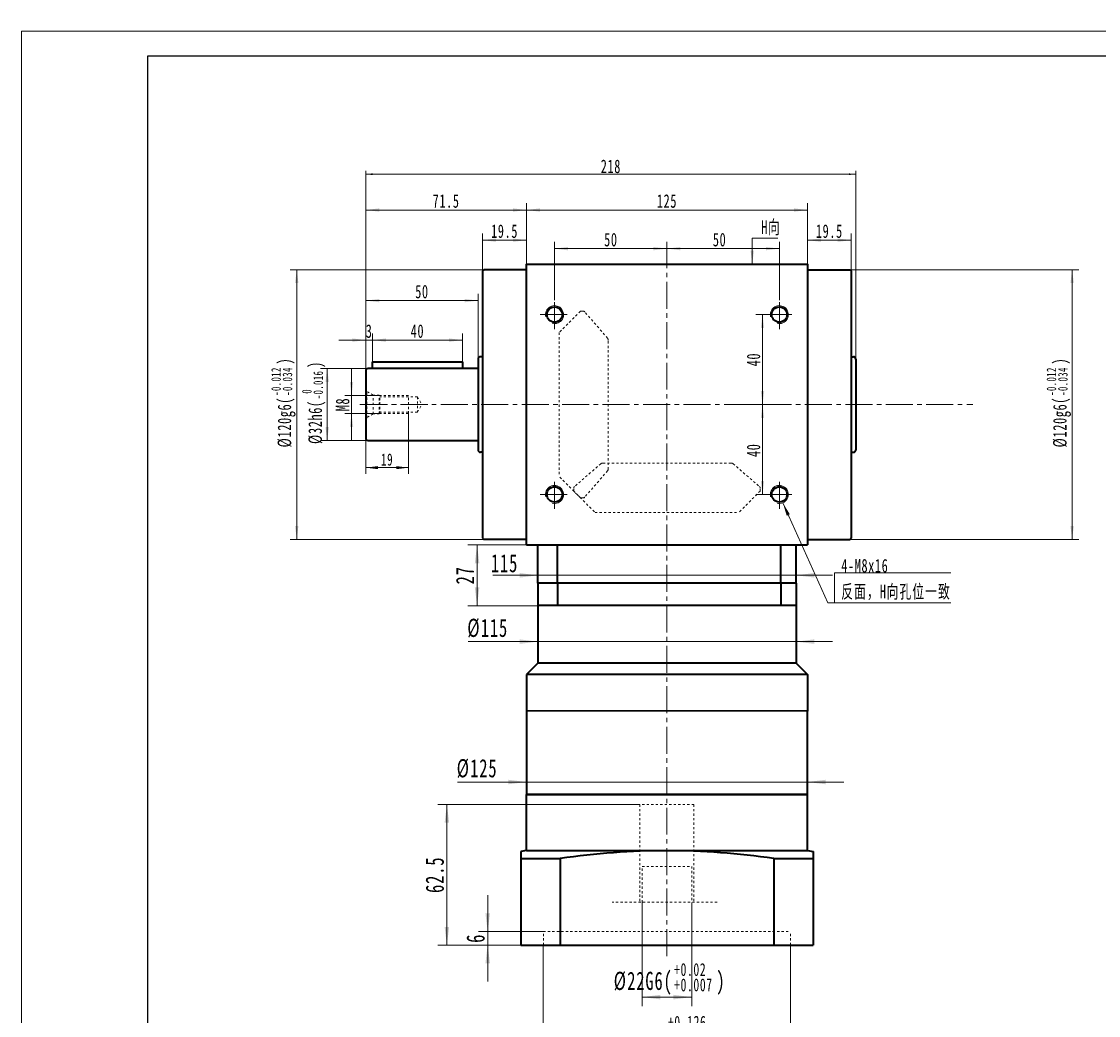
# Model space of a CAD drawing. Header units: millimetres. Extents: x 2691 to 3632, y -224 to 445.
# Tile 2 of 3: x 2691 to 3170, y 3 to 445. Entities that reach past the tile are written whole.
import ezdxf

# ---------------------------------------------------------------- set-up
doc = ezdxf.new("R2010")
doc.units = ezdxf.units.MM
doc.linetypes.add('点画线', pattern=[18, 12, -2, 2, -2])
doc.linetypes.add('虚线', pattern=[2, 1, -1])
doc.layers.get('0').update_dxf_attribs({"lineweight": 35})
for name, color, linetype, lineweight in [('EB0', 7, 'Continuous', 35), ('TEXT', 4, 'Continuous', 18), ('中心线层', 1, '点画线', 18), ('图框_外框线', 7, 'Continuous', 18), ('尺寸线层', 3, 'Continuous', 18), ('粗实线', 7, 'Continuous', 50), ('粗实线层', 7, 'Continuous', 35), ('虚线层', 6, '虚线', 18)]:
    doc.layers.add(name, color=color, linetype=linetype, lineweight=lineweight)
doc.styles.add('标准', font='txt', dxfattribs={"width": 0.667})
doc.dimstyles.new('a4-1-1', dxfattribs={"dimtxt": 3, "dimasz": 3, "dimexe": 1.5, "dimexo": 0, "dimgap": 0.5, "dimtad": 1, "dimdec": 3, "dimdsep": 46, "dimtxsty": '标准', "dimblk": '_CAXARROW', "dimcen": 0, "dimdle": 6, "dimazin": 2, "dimtfac": 0.707107, "dimtdec": 3, "dimtix": 1, "dimtmove": 2, "dimatfit": 3, "dimfxl": 0, "dimfrac": 2, "dimtolj": 1, "dimarcsym": 0})
doc.dimstyles.new('a4-1-1.5', dxfattribs={"dimtxt": 4.5, "dimasz": 4.5, "dimexe": 2.25, "dimexo": 0, "dimgap": 0.75, "dimtad": 1, "dimdec": 3, "dimdsep": 46, "dimtxsty": '标准', "dimblk": '_CAXARROW', "dimcen": 0, "dimdle": 9, "dimazin": 2, "dimtfac": 0.707107, "dimtdec": 3, "dimtix": 1, "dimtmove": 2, "dimatfit": 3, "dimfxl": 0, "dimfrac": 2, "dimtolj": 1, "dimarcsym": 0})

# ---------------------------------------------------------------- blocks, each defined once
blk = doc.blocks.new('*X3')
at = {"layer": '尺寸线层', "color": 0, "char_height": 6, "attachment_point": 1, "rotation": 90, "line_spacing_factor": 1.15057, "style": '标准'}
for s, insert, width in [('\\T1.1;{\\H0.707107x;-0.012}', (2802.38, 278.6), 50.9066), ('\\T1.1;)', (2805.23, 292.53), 152.5853), ('\\T1.1;{\\H0.707107x;-0.034}', (2807.44, 278.6), 50.9066), ('\\T1.1;%%C120g6(', (2805.23, 255.64), 152.5853)]:
    blk.add_mtext(s, dxfattribs=dict(at, insert=insert, width=width))
blk = doc.blocks.new('*X2')
at = {"layer": '尺寸线层', "linetype": 'Continuous'}
for points in [[(2813.72, 334.71), (2814.47, 328.71), (2812.97, 328.71)], [(2813.72, 214.71), (2814.47, 220.71), (2812.97, 220.71)]]:
    blk.add_hatch(color=0, dxfattribs=at).paths.add_polyline_path(points, flags=0)
at = {"layer": '尺寸线层', "color": 0, "linetype": 'Continuous'}
for p, q in [((2896.92, 334.71), (2810.72, 334.71)), ((2813.72, 334.71), (2813.72, 214.71)), ((2896.92, 214.71), (2810.72, 214.71))]:
    blk.add_line(p, q, dxfattribs=at)
at = {"layer": '尺寸线层', "color": 0}
blk.add_blockref('*X3', (0, 0), dxfattribs=at)
blk = doc.blocks.new('_CAXARROW')
blk.add_hatch(color=0).paths.add_polyline_path([(0, 0), (-1, 0.125), (-1, -0.125)], flags=0)
blk = doc.blocks.new('*X4')
at = {"layer": '尺寸线层', "linetype": 'Continuous'}
for points in [[(2896.42, 347.84), (2902.42, 347.09), (2902.42, 348.59)], [(2915.92, 347.84), (2909.92, 347.09), (2909.92, 348.59)]]:
    blk.add_hatch(color=0, dxfattribs=at).paths.add_polyline_path(points, flags=0)
at = {"layer": '尺寸线层', "color": 0, "linetype": 'Continuous'}
for p, q in [((2896.42, 334.21), (2896.42, 350.84)), ((2915.92, 337.21), (2915.92, 350.84)), ((2915.92, 347.84), (2896.42, 347.84))]:
    blk.add_line(p, q, dxfattribs=at)
at = {"layer": '尺寸线层', "color": 0, "insert": (2906.17, 351.81), "char_height": 6, "width": 21.6497, "attachment_point": 5, "line_spacing_factor": 1.15057, "style": '标准'}
blk.add_mtext('\\T1.1;19.5', dxfattribs=at)
blk = doc.blocks.new('*X5')
at = {"layer": '尺寸线层', "linetype": 'Continuous'}
for points in [[(2915.92, 361.25), (2921.92, 360.5), (2921.92, 362)], [(3040.92, 361.25), (3034.92, 360.5), (3034.92, 362)]]:
    blk.add_hatch(color=0, dxfattribs=at).paths.add_polyline_path(points, flags=0)
at = {"layer": '尺寸线层', "color": 0, "linetype": 'Continuous'}
for p, q in [((2915.92, 337.21), (2915.92, 364.25)), ((3040.92, 337.21), (3040.92, 364.25)), ((3040.92, 361.25), (2915.92, 361.25))]:
    blk.add_line(p, q, dxfattribs=at)
at = {"layer": '尺寸线层', "color": 0, "insert": (2978.42, 365.22), "char_height": 6, "width": 15.558, "attachment_point": 5, "line_spacing_factor": 1.15057, "style": '标准'}
blk.add_mtext('\\T1.1;125', dxfattribs=at)
blk = doc.blocks.new('*X6')
at = {"layer": '尺寸线层', "linetype": 'Continuous'}
for points in [[(3040.92, 347.84), (3046.92, 348.59), (3046.92, 347.09)], [(3060.42, 347.84), (3054.42, 348.59), (3054.42, 347.09)]]:
    blk.add_hatch(color=0, dxfattribs=at).paths.add_polyline_path(points, flags=0)
at = {"layer": '尺寸线层', "color": 0, "linetype": 'Continuous'}
for p, q in [((3040.92, 337.21), (3040.92, 350.84)), ((3060.42, 334.21), (3060.42, 350.84)), ((3040.92, 347.84), (3060.42, 347.84))]:
    blk.add_line(p, q, dxfattribs=at)
at = {"layer": '尺寸线层', "color": 0, "insert": (3050.67, 351.81), "char_height": 6, "width": 21.6497, "attachment_point": 5, "line_spacing_factor": 1.15057, "style": '标准'}
blk.add_mtext('\\T1.1;19.5', dxfattribs=at)
blk = doc.blocks.new('*X7')
at = {"layer": '尺寸线层', "linetype": 'Continuous'}
for points in [[(2978.42, 344.07), (2984.42, 344.82), (2984.42, 343.32)], [(3028.42, 344.07), (3022.42, 344.82), (3022.42, 343.32)]]:
    blk.add_hatch(color=0, dxfattribs=at).paths.add_polyline_path(points, flags=0)
at = {"layer": '尺寸线层', "color": 0, "linetype": 'Continuous'}
for p, q in [((2978.42, 340.21), (2978.42, 347.07)), ((3028.42, 321.11), (3028.42, 347.07)), ((2978.42, 344.07), (3028.42, 344.07))]:
    blk.add_line(p, q, dxfattribs=at)
at = {"layer": '尺寸线层', "color": 0, "insert": (3001.84, 348.04), "char_height": 6, "width": 12, "attachment_point": 5, "line_spacing_factor": 1.15057, "style": '标准'}
blk.add_mtext('\\T1.1;50', dxfattribs=at)
blk = doc.blocks.new('*X8')
at = {"layer": '尺寸线层', "linetype": 'Continuous'}
for points in [[(2928.42, 344.07), (2934.42, 344.82), (2934.42, 343.32)], [(2978.42, 344.07), (2972.42, 344.82), (2972.42, 343.32)]]:
    blk.add_hatch(color=0, dxfattribs=at).paths.add_polyline_path(points, flags=0)
at = {"layer": '尺寸线层', "color": 0, "linetype": 'Continuous'}
for p, q in [((2928.42, 321.11), (2928.42, 347.07)), ((2978.42, 340.21), (2978.42, 347.07)), ((2928.42, 344.07), (2978.42, 344.07))]:
    blk.add_line(p, q, dxfattribs=at)
at = {"layer": '尺寸线层', "color": 0, "insert": (2953.47, 348.04), "char_height": 6, "width": 12, "attachment_point": 5, "line_spacing_factor": 1.15057, "style": '标准'}
blk.add_mtext('\\T1.1;50', dxfattribs=at)
blk = doc.blocks.new('*X9')
at = {"layer": '尺寸线层', "linetype": 'Continuous'}
for points in [[(3020.93, 314.71), (3020.18, 308.71), (3021.68, 308.71)], [(3020.93, 274.71), (3020.18, 280.71), (3021.68, 280.71)]]:
    blk.add_hatch(color=0, dxfattribs=at).paths.add_polyline_path(points, flags=0)
at = {"layer": '尺寸线层', "color": 0, "linetype": 'Continuous'}
for p, q in [((3022.02, 314.71), (3017.93, 314.71)), ((3020.93, 274.71), (3020.93, 314.71)), ((3012.92, 274.71), (3023.93, 274.71))]:
    blk.add_line(p, q, dxfattribs=at)
at = {"layer": '尺寸线层', "color": 0, "insert": (3016.96, 294.71), "char_height": 6, "width": 12, "attachment_point": 5, "rotation": 90, "line_spacing_factor": 1.15057, "style": '标准'}
blk.add_mtext('\\T1.1;40', dxfattribs=at)
blk = doc.blocks.new('*X10')
at = {"layer": '尺寸线层', "linetype": 'Continuous'}
for points in [[(3020.93, 274.71), (3021.68, 268.71), (3020.18, 268.71)], [(3020.93, 234.71), (3021.68, 240.71), (3020.18, 240.71)]]:
    blk.add_hatch(color=0, dxfattribs=at).paths.add_polyline_path(points, flags=0)
at = {"layer": '尺寸线层', "color": 0, "linetype": 'Continuous'}
for p, q in [((3012.92, 274.71), (3023.93, 274.71)), ((3020.93, 274.71), (3020.93, 234.71)), ((3022.02, 234.71), (3017.93, 234.71))]:
    blk.add_line(p, q, dxfattribs=at)
at = {"layer": '尺寸线层', "color": 0, "insert": (3016.96, 254.36), "char_height": 6, "width": 12, "attachment_point": 5, "rotation": 90, "line_spacing_factor": 1.15057, "style": '标准'}
blk.add_mtext('\\T1.1;40', dxfattribs=at)
blk = doc.blocks.new('*X11')
at = {"layer": '尺寸线层', "linetype": 'Continuous'}
blk.add_hatch(color=0, dxfattribs=at).paths.add_polyline_path([(-23.03, 44.58), (-19.89, 39.41), (-21.26, 38.8)], flags=0)
at = {"layer": '尺寸线层', "color": 0, "linetype": 'Continuous'}
blk.add_line((-23.03, 44.58), (-3.04, 0), dxfattribs=at)
at = {"layer": '尺寸线层', "color": 0}
for p, q in [((0, 13.42), (51.79, 13.42)), ((0, 0), (0, 13.42)), ((-3.04, 0), (0, 0)), ((0, 0), (51.79, 0))]:
    blk.add_line(p, q, dxfattribs=at)
at = {"layer": '尺寸线层', "color": 0, "insert": (3, 1.2), "char_height": 6, "width": 97.5796, "attachment_point": 7, "line_spacing_factor": 1.15057, "style": '标准'}
blk.add_mtext('\\T1.1;4-M8x16\\P反面，H向孔位一致', dxfattribs=at)
blk = doc.blocks.new('*X12')
at = {"layer": '尺寸线层', "linetype": 'Continuous'}
blk.add_hatch(color=0, dxfattribs=at).paths.add_polyline_path([(-1.02, -11.58), (-1.77, -5.58), (-0.27, -5.58)], flags=0)
at = {"layer": '尺寸线层', "color": 0, "linetype": 'Continuous'}
blk.add_line((-1.02, -11.58), (-1.02, 0), dxfattribs=at)
at = {"layer": '尺寸线层', "color": 0}
for p, q in [((-1.02, 0), (0, 0)), ((0, 0), (10.33, 0)), ((0, 0), (0, 0))]:
    blk.add_line(p, q, dxfattribs=at)
at = {"layer": '尺寸线层', "color": 0, "insert": (3, 1.2), "char_height": 6, "width": 14.6581, "attachment_point": 7, "line_spacing_factor": 1.15057, "style": '标准'}
blk.add_mtext('\\T1.1;H向', dxfattribs=at)
blk = doc.blocks.new('*X20')
at = {"layer": '尺寸线层', "linetype": 'Continuous'}
for points in [[(2844.42, 361.25), (2850.42, 360.5), (2850.42, 362)], [(2915.92, 361.25), (2909.92, 360.5), (2909.92, 362)]]:
    blk.add_hatch(color=0, dxfattribs=at).paths.add_polyline_path(points, flags=0)
at = {"layer": '尺寸线层', "color": 0, "linetype": 'Continuous'}
for p, q in [((2844.42, 289.71), (2844.42, 364.25)), ((2915.92, 337.21), (2915.92, 364.25)), ((2915.92, 361.25), (2844.42, 361.25))]:
    blk.add_line(p, q, dxfattribs=at)
at = {"layer": '尺寸线层', "color": 0, "insert": (2880.17, 365.22), "char_height": 6, "width": 21.8228, "attachment_point": 5, "line_spacing_factor": 1.15057, "style": '标准'}
blk.add_mtext('\\T1.1;71.5', dxfattribs=at)
blk = doc.blocks.new('*X21')
at = {"layer": '尺寸线层', "linetype": 'Continuous'}
for points in [[(2844.42, 320.95), (2850.42, 320.2), (2850.42, 321.7)], [(2894.42, 320.95), (2888.42, 320.2), (2888.42, 321.7)]]:
    blk.add_hatch(color=0, dxfattribs=at).paths.add_polyline_path(points, flags=0)
at = {"layer": '尺寸线层', "color": 0, "linetype": 'Continuous'}
for p, q in [((2844.42, 289.71), (2844.42, 323.95)), ((2894.42, 294.96), (2894.42, 323.95)), ((2894.42, 320.95), (2844.42, 320.95))]:
    blk.add_line(p, q, dxfattribs=at)
at = {"layer": '尺寸线层', "color": 0, "insert": (2869.42, 324.92), "char_height": 6, "width": 12, "attachment_point": 5, "line_spacing_factor": 1.15057, "style": '标准'}
blk.add_mtext('\\T1.1;50', dxfattribs=at)
blk = doc.blocks.new('*X23')
at = {"layer": '尺寸线层', "color": 0, "char_height": 8.1, "attachment_point": 1, "line_spacing_factor": 1.15057, "style": '标准'}
for s, insert, width in [('\\T1.1;{\\H0.707107x;+0.02}', (2981.61, 26.19), 68.7239), ('\\T1.1;%%C22G6(', (2954.73, 22.33), 189.5425), ('\\T1.1;{\\H0.707107x;+0.007}', (2981.61, 19.35), 68.7239), ('\\T1.1;)', (3000.42, 22.33), 189.5425)]:
    blk.add_mtext(s, dxfattribs=dict(at, insert=insert, width=width))
blk = doc.blocks.new('*X22')
at = {"layer": '尺寸线层', "linetype": 'Continuous'}
for points in [[(2967.42, 11.04), (2975.52, 12.06), (2975.52, 10.03)], [(2989.42, 11.04), (2981.32, 12.06), (2981.32, 10.03)]]:
    blk.add_hatch(color=0, dxfattribs=at).paths.add_polyline_path(points, flags=0)
at = {"layer": '尺寸线层', "color": 0, "linetype": 'Continuous'}
for p, q in [((2967.42, 53.21), (2967.42, 6.99)), ((2989.42, 53.21), (2989.42, 6.99)), ((2967.42, 11.04), (2989.42, 11.04))]:
    blk.add_line(p, q, dxfattribs=at)
at = {"layer": '尺寸线层', "color": 0}
blk.add_blockref('*X23', (0, 0), dxfattribs=at)
blk = doc.blocks.new('*X25')
at = {"layer": '尺寸线层', "color": 0, "char_height": 8.1, "attachment_point": 1, "line_spacing_factor": 1.15057, "style": '标准'}
for s, insert, width in [('\\T1.1;{\\H0.707107x;+0.126}', (2978.84, 2.74), 68.7239), ('\\T1.1;%%C110', (2960.18, -1.73), 145.9312), ('\\T1.1;{\\H0.707107x;+0.072}', (2978.84, -4.1), 68.7239)]:
    blk.add_mtext(s, dxfattribs=dict(at, insert=insert, width=width))
blk = doc.blocks.new('*X24')
at = {"layer": '尺寸线层', "linetype": 'Continuous'}
for points in [[(2923.42, -12.4), (2931.52, -11.39), (2931.52, -13.41)], [(3033.42, -12.4), (3025.32, -11.39), (3025.32, -13.41)]]:
    blk.add_hatch(color=0, dxfattribs=at).paths.add_polyline_path(points, flags=0)
at = {"layer": '尺寸线层', "color": 0, "linetype": 'Continuous'}
for p, q in [((2923.42, 34.21), (2923.42, -16.45)), ((3033.42, 34.21), (3033.42, -16.45)), ((2923.42, -12.4), (3033.42, -12.4))]:
    blk.add_line(p, q, dxfattribs=at)
at = {"layer": '尺寸线层', "color": 0}
blk.add_blockref('*X25', (0, 0), dxfattribs=at)
blk = doc.blocks.new('*X26')
at = {"layer": '尺寸线层', "linetype": 'Continuous'}
for points in [[(2898.66, 40.21), (2897.65, 48.31), (2899.68, 48.31)], [(2898.66, 34.21), (2897.65, 26.11), (2899.68, 26.11)]]:
    blk.add_hatch(color=0, dxfattribs=at).paths.add_polyline_path(points, flags=0)
at = {"layer": '尺寸线层', "color": 0, "linetype": 'Continuous'}
for p, q in [((2898.66, 18.01), (2898.66, 56.41)), ((2923.42, 40.21), (2894.61, 40.21)), ((2913.42, 34.21), (2894.61, 34.21))]:
    blk.add_line(p, q, dxfattribs=at)
at = {"layer": '尺寸线层', "color": 0, "insert": (2893.31, 37.21), "char_height": 8.1, "width": 16.2, "attachment_point": 5, "rotation": 90, "line_spacing_factor": 1.15057, "style": '标准'}
blk.add_mtext('\\T1.1;6', dxfattribs=at)
blk = doc.blocks.new('*X27')
at = {"layer": '尺寸线层', "linetype": 'Continuous'}
for points in [[(2880.51, 96.71), (2879.5, 88.61), (2881.53, 88.61)], [(2880.51, 34.21), (2879.5, 42.31), (2881.53, 42.31)]]:
    blk.add_hatch(color=0, dxfattribs=at).paths.add_polyline_path(points, flags=0)
at = {"layer": '尺寸线层', "color": 0, "linetype": 'Continuous'}
for p, q in [((2966.42, 96.71), (2876.46, 96.71)), ((2880.51, 34.21), (2880.51, 96.71)), ((2913.42, 34.21), (2876.46, 34.21))]:
    blk.add_line(p, q, dxfattribs=at)
at = {"layer": '尺寸线层', "color": 0, "insert": (2875.16, 65.46), "char_height": 8.1, "width": 29.4608, "attachment_point": 5, "rotation": 90, "line_spacing_factor": 1.15057, "style": '标准'}
blk.add_mtext('\\T1.1;62.5', dxfattribs=at)
blk = doc.blocks.new('m8-11111_1')
at = {"layer": '中心线层', "linetype": '点画线', "lineweight": 18}
blk.add_line((27.67, 0), (-2.1, 0), dxfattribs=at)
at = {"layer": '粗实线层', "color": 6, "linetype": '虚线', "lineweight": 18}
for p, q in [((0, -6.6), (0, 6.6)), ((0, 6.6), (0.43, 5.86)), ((3.3, 4.2), (0.43, 5.86)), ((0.43, -5.86), (0.43, 5.86)), ((6, 4.2), (3.3, 4.2)), ((3.3, -4.2), (3.3, 4.2)), ((6.2, 4), (6, 4.2)), ((6, -4.2), (6, 4.2)), ((19, 4), (6.2, 4)), ((6.2, -4), (6.2, 4)), ((23, 3.4), (6.2, 3.4)), ((19, -4), (19, 4)), ((23, 3.4), (24.96, 0)), ((23, 3.4), (23, -3.4)), ((23, -3.4), (24.96, 0)), ((3.3, -4.2), (0.43, -5.86)), ((6, -4.2), (3.3, -4.2)), ((6.2, -4), (6, -4.2)), ((23, -3.4), (6.2, -3.4)), ((19, -4), (6.2, -4)), ((0, -6.6), (0.43, -5.86))]:
    blk.add_line(p, q, dxfattribs=at)
blk = doc.blocks.new('*X33')
at = {"layer": '尺寸线层', "linetype": 'Continuous'}
for points in [[(2838.09, 278.71), (2838.84, 284.71), (2837.34, 284.71)], [(2838.09, 270.71), (2838.84, 264.71), (2837.34, 264.71)]]:
    blk.add_hatch(color=0, dxfattribs=at).paths.add_polyline_path(points, flags=0)
at = {"layer": '尺寸线层', "color": 0, "linetype": 'Continuous'}
for p, q in [((2838.09, 290.71), (2838.09, 258.71)), ((2850.62, 278.71), (2835.09, 278.71)), ((2850.62, 270.71), (2835.09, 270.71))]:
    blk.add_line(p, q, dxfattribs=at)
at = {"layer": '尺寸线层', "color": 0, "insert": (2834.12, 274.71), "char_height": 6, "width": 12, "attachment_point": 5, "rotation": 90, "line_spacing_factor": 1.15057, "style": '标准'}
blk.add_mtext('\\T1.1;M8', dxfattribs=at)
blk = doc.blocks.new('*X34')
at = {"layer": '尺寸线层', "linetype": 'Continuous'}
for points in [[(2844.42, 246.63), (2849.82, 247.3), (2849.82, 245.95)], [(2863.42, 246.63), (2858.02, 247.3), (2858.02, 245.95)]]:
    blk.add_hatch(color=0, dxfattribs=at).paths.add_polyline_path(points, flags=0)
at = {"layer": '尺寸线层', "color": 0, "linetype": 'Continuous'}
for p, q in [((2863.42, 270.71), (2863.42, 243.93)), ((2844.42, 261.71), (2844.42, 243.93)), ((2844.42, 246.63), (2863.42, 246.63))]:
    blk.add_line(p, q, dxfattribs=at)
at = {"layer": '尺寸线层', "color": 0, "insert": (2853.92, 250.2), "char_height": 5.4, "width": 10.8, "attachment_point": 5, "line_spacing_factor": 1.15057, "style": '标准'}
blk.add_mtext('\\T1.1;19', dxfattribs=at)
blk = doc.blocks.new('*X35')
at = {"layer": '尺寸线层', "linetype": 'Continuous'}
for points in [[(2844.42, 303.37), (2838.42, 302.62), (2838.42, 304.12)], [(2847.42, 303.37), (2853.42, 302.62), (2853.42, 304.12)]]:
    blk.add_hatch(color=0, dxfattribs=at).paths.add_polyline_path(points, flags=0)
at = {"layer": '尺寸线层', "color": 0, "linetype": 'Continuous'}
for p, q in [((2859.42, 303.37), (2832.42, 303.37)), ((2844.42, 289.71), (2844.42, 306.37)), ((2847.42, 293.71), (2847.42, 306.37))]:
    blk.add_line(p, q, dxfattribs=at)
at = {"layer": '尺寸线层', "color": 0, "insert": (2845.92, 307.34), "char_height": 6, "width": 12, "attachment_point": 5, "line_spacing_factor": 1.15057, "style": '标准'}
blk.add_mtext('\\T1.1;3', dxfattribs=at)
blk = doc.blocks.new('*X36')
at = {"layer": '尺寸线层', "linetype": 'Continuous'}
for points in [[(2847.42, 303.37), (2853.42, 304.12), (2853.42, 302.62)], [(2887.42, 303.37), (2881.42, 304.12), (2881.42, 302.62)]]:
    blk.add_hatch(color=0, dxfattribs=at).paths.add_polyline_path(points, flags=0)
at = {"layer": '尺寸线层', "color": 0, "linetype": 'Continuous'}
for p, q in [((2847.42, 293.71), (2847.42, 306.37)), ((2847.42, 303.37), (2887.42, 303.37)), ((2887.42, 293.71), (2887.42, 306.37))]:
    blk.add_line(p, q, dxfattribs=at)
at = {"layer": '尺寸线层', "color": 0, "insert": (2867.42, 307.34), "char_height": 6, "width": 12, "attachment_point": 5, "line_spacing_factor": 1.15057, "style": '标准'}
blk.add_mtext('\\T1.1;40', dxfattribs=at)
blk = doc.blocks.new('*X38')
at = {"layer": '尺寸线层', "color": 0, "char_height": 6, "attachment_point": 1, "rotation": 90, "line_spacing_factor": 1.15057, "style": '标准'}
for s, insert, width in [('\\T1.1;)', (2818.9, 291.01), 140.4019), ('\\T1.1;{\\H0.707107x;-0.016}', (2821.11, 277.07), 50.9066), ('\\T1.1;%%C32h6(', (2818.9, 257.16), 140.4019), ('\\T1.1;{\\H0.707107x;0}', (2816.05, 279.53), 50.9066)]:
    blk.add_mtext(s, dxfattribs=dict(at, insert=insert, width=width))
blk = doc.blocks.new('*X37')
at = {"layer": '尺寸线层', "linetype": 'Continuous'}
for points in [[(2827.26, 290.71), (2828.01, 284.71), (2826.51, 284.71)], [(2827.26, 258.71), (2828.01, 264.71), (2826.51, 264.71)]]:
    blk.add_hatch(color=0, dxfattribs=at).paths.add_polyline_path(points, flags=0)
at = {"layer": '尺寸线层', "color": 0, "linetype": 'Continuous'}
for p, q in [((2845.42, 290.71), (2824.26, 290.71)), ((2827.26, 290.71), (2827.26, 258.71)), ((2845.42, 258.71), (2824.26, 258.71))]:
    blk.add_line(p, q, dxfattribs=at)
at = {"layer": '尺寸线层', "color": 0}
blk.add_blockref('*X38', (0, 0), dxfattribs=at)
blk = doc.blocks.new('*X40')
at = {"layer": '尺寸线层', "color": 0, "char_height": 6, "attachment_point": 1, "rotation": 90, "line_spacing_factor": 1.15057, "style": '标准'}
for s, insert, width in [('\\T1.1;{\\H0.707107x;-0.012}', (3147.34, 278.6), 50.9066), ('\\T1.1;)', (3150.2, 292.53), 152.5853), ('\\T1.1;{\\H0.707107x;-0.034}', (3152.41, 278.6), 50.9066), ('\\T1.1;%%C120g6(', (3150.2, 255.64), 152.5853)]:
    blk.add_mtext(s, dxfattribs=dict(at, insert=insert, width=width))
blk = doc.blocks.new('*X39')
at = {"layer": '尺寸线层', "linetype": 'Continuous'}
for points in [[(3158.69, 334.71), (3159.44, 328.71), (3157.94, 328.71)], [(3158.69, 214.71), (3159.44, 220.71), (3157.94, 220.71)]]:
    blk.add_hatch(color=0, dxfattribs=at).paths.add_polyline_path(points, flags=0)
at = {"layer": '尺寸线层', "color": 0, "linetype": 'Continuous'}
for p, q in [((3059.92, 334.71), (3161.69, 334.71)), ((3158.69, 334.71), (3158.69, 214.71)), ((3059.92, 214.71), (3161.69, 214.71))]:
    blk.add_line(p, q, dxfattribs=at)
at = {"layer": '尺寸线层', "color": 0}
blk.add_blockref('*X40', (0, 0), dxfattribs=at)
blk = doc.blocks.new('*X41')
at = {"layer": '尺寸线层', "linetype": 'Continuous'}
for points in [[(2844.42, 377.18), (2847.42, 376.81), (2847.42, 377.56)], [(3062.42, 377.18), (3059.42, 376.81), (3059.42, 377.56)]]:
    blk.add_hatch(color=0, dxfattribs=at).paths.add_polyline_path(points, flags=0)
at = {"layer": '尺寸线层', "color": 0, "linetype": 'Continuous'}
for p, q in [((2844.42, 289.71), (2844.42, 378.68)), ((3062.42, 289.71), (3062.42, 378.68)), ((3062.42, 377.18), (2844.42, 377.18))]:
    blk.add_line(p, q, dxfattribs=at)
at = {"layer": '尺寸线层', "color": 0, "insert": (2953.47, 380.65), "char_height": 6, "width": 15.8176, "attachment_point": 5, "line_spacing_factor": 1.15057, "style": '标准'}
blk.add_mtext('\\T1.1;218', dxfattribs=at)
blk = doc.blocks.new('*X44')
at = {"layer": '尺寸线层', "linetype": 'Continuous'}
for points in [[(2920.92, 198.71), (2912.82, 199.73), (2912.82, 197.7)], [(3035.92, 198.71), (3044.02, 199.73), (3044.02, 197.7)]]:
    blk.add_hatch(color=0, dxfattribs=at).paths.add_polyline_path(points, flags=0)
at = {"layer": '尺寸线层', "color": 0, "linetype": 'Continuous'}
for p, q in [((2900.92, 198.71), (3052.12, 198.71)), ((2920.92, 201.23), (2920.92, 194.66)), ((3035.92, 199.92), (3035.92, 194.66))]:
    blk.add_line(p, q, dxfattribs=at)
at = {"layer": '尺寸线层', "color": 0, "insert": (2906.17, 204.07), "char_height": 8.1, "width": 21.0034, "attachment_point": 5, "line_spacing_factor": 1.15057, "style": '标准'}
blk.add_mtext('\\T1.1;115', dxfattribs=at)
blk = doc.blocks.new('*X45')
at = {"layer": '尺寸线层', "linetype": 'Continuous'}
for points in [[(2893.94, 212.21), (2892.93, 204.11), (2894.95, 204.11)], [(2893.94, 185.21), (2892.93, 193.31), (2894.95, 193.31)]]:
    blk.add_hatch(color=0, dxfattribs=at).paths.add_polyline_path(points, flags=0)
at = {"layer": '尺寸线层', "color": 0, "linetype": 'Continuous'}
for p, q in [((2915.92, 212.21), (2889.89, 212.21)), ((2893.94, 185.21), (2893.94, 212.21)), ((2920.92, 185.21), (2889.89, 185.21))]:
    blk.add_line(p, q, dxfattribs=at)
at = {"layer": '尺寸线层', "color": 0, "insert": (2888.58, 198.71), "char_height": 8.1, "width": 16.2, "attachment_point": 5, "rotation": 90, "line_spacing_factor": 1.15057, "style": '标准'}
blk.add_mtext('\\T1.1;27', dxfattribs=at)
blk = doc.blocks.new('*X46')
at = {"layer": '尺寸线层', "linetype": 'Continuous'}
for points in [[(2920.92, 169.21), (2912.82, 170.23), (2912.82, 168.2)], [(3035.92, 169.21), (3044.02, 170.23), (3044.02, 168.2)]]:
    blk.add_hatch(color=0, dxfattribs=at).paths.add_polyline_path(points, flags=0)
at = {"layer": '尺寸线层', "color": 0, "linetype": 'Continuous'}
for p, q in [((2920.92, 177), (2920.92, 165.16)), ((3035.92, 168.82), (3035.92, 173.26)), ((2889.96, 169.21), (3052.12, 169.21))]:
    blk.add_line(p, q, dxfattribs=at)
at = {"layer": '尺寸线层', "color": 0, "insert": (2898.66, 175.18), "char_height": 8.1, "width": 34.8343, "attachment_point": 5, "line_spacing_factor": 1.15057, "style": '标准'}
blk.add_mtext('\\T1.1;%%C115', dxfattribs=at)
blk = doc.blocks.new('*X47')
at = {"layer": '尺寸线层', "linetype": 'Continuous'}
for points in [[(2915.92, 106.74), (2907.82, 107.75), (2907.82, 105.73)], [(3040.92, 106.74), (3049.02, 107.75), (3049.02, 105.73)]]:
    blk.add_hatch(color=0, dxfattribs=at).paths.add_polyline_path(points, flags=0)
at = {"layer": '尺寸线层', "color": 0, "linetype": 'Continuous'}
for p, q in [((2915.92, 101.21), (2915.92, 110.79)), ((3040.92, 101.21), (3040.92, 110.79)), ((2885.23, 106.74), (3057.12, 106.74))]:
    blk.add_line(p, q, dxfattribs=at)
at = {"layer": '尺寸线层', "color": 0, "insert": (2893.94, 112.71), "char_height": 8.1, "width": 34.8343, "attachment_point": 5, "line_spacing_factor": 1.15057, "style": '标准'}
blk.add_mtext('\\T1.1;%%C125', dxfattribs=at)

msp = doc.modelspace()

# ---------------------------------------------------------------- linework, layer by layer
at = {"color": 6, "linetype": '虚线', "lineweight": 18}
for p, q in [((2939.9268, 316.2131), (2930.4268, 306.7131)), ((2939.9268, 316.2131), (2941.1584, 316.2131)), ((2951.9964, 304.2221), (2941.9144, 315.8676)), ((2930.4268, 306.7131), (2930.4268, 242.7131)), ((2952.2218, 303.5889), (2952.2218, 303.4673)), ((2949.007, 248.3691), (2937.2673, 238.2057)), ((2951.9964, 245.204), (2941.9144, 233.5585)), ((2949.6177, 248.6131), (2949.9466, 248.6131)), ((2952.2218, 245.8096), (2952.2218, 245.9589)), ((3007.226, 248.6131), (3006.8971, 248.6131)), ((3007.8367, 248.3691), (3019.5764, 238.2057)), ((2939.9268, 233.2131), (2930.4268, 242.7131)), ((2936.9218, 236.2181), (2936.9218, 237.4496)), ((2936.9218, 236.2181), (2946.4218, 226.7181)), ((3019.9218, 236.2181), (3010.4218, 226.7181)), ((3019.9218, 236.2181), (3019.9218, 237.4496)), ((2939.9268, 233.2131), (2941.1584, 233.2131)), ((2946.4218, 226.7181), (3010.4218, 226.7181))]:
    msp.add_line(p, q, dxfattribs=at)
for p, q in [((2915.9218, 76.2131), (2913.4218, 75.7723)), ((2915.9218, 76.2131), (2913.4218, 75.7723)), ((3040.9218, 76.2131), (3043.4218, 75.7723))]:
    msp.add_line(p, q)
at = {"linetype": 'ByBlock'}
for p, q in [((2913.4218, 72.6865), (2930.9218, 72.6865)), ((3025.9218, 72.6865), (3043.4218, 72.6865))]:
    msp.add_line(p, q, dxfattribs=at)
at = {"color": 7, "linetype": 'Continuous', "lineweight": 0}
for centre in [(2928.4218, 314.7131), (2928.4218, 314.7131), (3028.4218, 314.7131), (3028.4218, 314.7131), (2928.4218, 234.7131), (2928.4218, 234.7131), (3028.4218, 234.7131), (3028.4218, 234.7131)]:
    msp.add_arc(centre, 4, 255, 195, dxfattribs=at)
at = {"color": 6, "linetype": '虚线', "lineweight": 18}
for centre, start, end in [((2941.1584, 315.2131), 40.884, 90), ((2951.2218, 303.5889), 0, 40.884), ((2949.6615, 247.6131), 90, 130.884), ((2951.2218, 245.8372), 319.116, 360), ((3007.1822, 247.6131), 49.116, 90), ((2937.9218, 237.4496), 130.884, 180), ((3018.9218, 237.4496), 0, 49.116), ((2941.1584, 234.2131), 270, 319.116)]:
    msp.add_arc(centre, 1, start, end, dxfattribs=at)
at = {"linetype": 'ByBlock'}
msp.add_open_spline([(3025.9218, 72.6865), (3010.2178, 75.0184), (2978.4218, 77.3505), (2946.6259, 75.0184), (2930.9218, 72.6865)], degree=3, dxfattribs=at)
at = {"layer": 'EB0'}
for p, q in [((2920.9218, 195.2131), (2920.9218, 159.5585)), ((3035.9218, 195.2131), (2920.9218, 195.2131)), ((3035.9218, 195.2131), (3035.9218, 159.5585)), ((3035.9218, 185.2131), (2920.9218, 185.2131)), ((2920.9218, 159.5585), (2915.9264, 154.5631)), ((2920.9264, 159.8643), (2920.9264, 159.5631)), ((3035.9218, 159.5585), (3040.9173, 154.5631)), ((2915.9264, 154.5631), (2915.9264, 138.3643)), ((3040.9218, 154.5585), (3040.9218, 138.2131)), ((3040.9218, 101.2131), (2915.9218, 101.2131)), ((2915.9218, 76.2131), (2915.9218, 101.2131)), ((2915.9264, 101.2131), (3040.9218, 101.2131)), ((3040.9218, 76.2131), (3040.9218, 101.2131)), ((2913.4218, 75.7723), (2913.4218, 34.2131)), ((2930.9218, 72.6865), (2930.9218, 34.2131)), ((3025.9218, 72.6865), (3025.9218, 34.2131)), ((3043.4218, 75.7723), (3043.4218, 34.2131)), ((2913.4218, 34.2131), (3043.4218, 34.2131))]:
    msp.add_line(p, q, dxfattribs=at)
at = {"layer": 'TEXT', "color": 6, "linetype": '虚线', "lineweight": 18}
for p, q in [((2941.5256, 316.2131), (2941.6153, 316.2131)), ((2941.6942, 316.122), (2941.6153, 316.2131)), ((2952.2218, 303.1915), (2952.2218, 303.0531)), ((2950.2767, 248.6131), (2950.3703, 248.6131)), ((3006.567, 248.6131), (3006.4734, 248.6131)), ((3019.8548, 237.9646), (3019.9218, 237.9066)), ((3019.9218, 237.8232), (3019.9218, 237.9066)), ((2941.5256, 233.2131), (2941.6153, 233.2131)), ((2941.6942, 233.3042), (2941.6153, 233.2131))]:
    msp.add_line(p, q, dxfattribs=at)
at = {"layer": '中心线层'}
for p, q in [((2978.4218, 29.3229), (2978.4218, 340.2131)), ((2928.4218, 308.3131), (2928.4218, 321.1131)), ((3028.4218, 308.3131), (3028.4218, 321.1131)), ((2922.0218, 314.7131), (2934.8218, 314.7131)), ((3022.0218, 314.7131), (3034.8218, 314.7131)), ((2841.8027, 274.7131), (3114.5218, 274.7131)), ((2928.4218, 228.3131), (2928.4218, 241.1131)), ((3028.4218, 228.3131), (3028.4218, 241.1131)), ((2922.0218, 234.7131), (2934.8218, 234.7131)), ((3022.0218, 234.7131), (3034.8218, 234.7131))]:
    msp.add_line(p, q, dxfattribs=at)
at = {"layer": '图框_外框线', "color": 3}
msp.add_lwpolyline([(2691.2722, -224.421), (3632.0414, -224.421), (3632.0414, 440.8373), (2691.2722, 440.8373)], close=True, dxfattribs=at)
at = {"layer": '图框_外框线', "color": 3, "lineweight": 25}
msp.add_lwpolyline([(2747.2703, -213.2214), (3620.8418, -213.2214), (3620.8418, 429.6376), (2747.2703, 429.6376)], close=True, dxfattribs=at)
at = {"layer": '粗实线', "color": 0, "lineweight": 40}
msp.add_line((2915.9218, 212.2131), (3040.9218, 212.2131), dxfattribs=at)
at = {"layer": '粗实线层'}
for p, q in [((2896.9218, 334.7131), (2896.4218, 334.2131)), ((2896.4218, 334.2131), (2896.4218, 215.2131)), ((2915.9218, 334.7131), (2896.9218, 334.7131)), ((3040.9218, 334.7131), (3059.9218, 334.7131)), ((3059.9218, 334.7131), (3060.4218, 334.2131)), ((3060.4218, 334.2131), (3060.4218, 215.2131)), ((2847.4218, 290.7131), (2847.4218, 293.7131)), ((2847.4218, 293.7131), (2887.4218, 293.7131)), ((2887.4218, 293.7131), (2887.4218, 290.7131)), ((2894.4218, 294.9631), (2894.4218, 254.4631)), ((2896.4218, 295.9631), (2895.4218, 295.9631)), ((3060.4218, 295.9631), (3061.4218, 295.9631)), ((3062.4218, 294.9631), (3062.4218, 254.4631)), ((2844.4218, 289.7131), (2844.4218, 259.7131)), ((2894.4218, 290.7131), (2845.4218, 290.7131)), ((2845.4218, 258.7131), (2894.4218, 258.7131)), ((2896.4218, 253.4631), (2895.4218, 253.4631)), ((3060.4218, 253.4631), (3061.4218, 253.4631)), ((2896.4218, 215.2131), (2896.9218, 214.7131)), ((2915.9218, 214.7131), (2896.9218, 214.7131)), ((2920.9218, 195.2131), (2920.9218, 212.2131)), ((2929.6874, 195.2131), (2929.6874, 212.2131)), ((3029.0806, 195.2131), (3029.0806, 212.2131)), ((3035.9218, 195.2131), (3035.9218, 212.2131)), ((3040.9218, 214.7131), (3059.9218, 214.7131)), ((3060.4218, 215.2131), (3059.9218, 214.7131)), ((2929.6874, 195.2131), (2929.6874, 185.2131)), ((3029.0806, 195.2131), (3029.0806, 185.2131)), ((3035.9218, 159.5585), (2920.9218, 159.5585)), ((3040.9218, 154.5585), (2915.9264, 154.5631)), ((3040.9218, 138.2131), (2915.9264, 138.3643)), ((2915.9264, 138.3643), (2915.9264, 101.2131)), ((3040.9218, 101.2131), (3040.9218, 138.2131)), ((2915.9218, 76.2131), (3040.9218, 76.2131))]:
    msp.add_line(p, q, dxfattribs=at)
at = {"layer": '粗实线层', "color": 6, "linetype": '虚线', "lineweight": 18}
for p, q in [((2952.2218, 245.8372), (2952.2218, 303.4673)), ((2949.925, 248.6131), (3007.0616, 248.6131))]:
    msp.add_line(p, q, dxfattribs=at)
at = {"layer": '粗实线层'}
msp.add_lwpolyline([(2915.9218, 212.2131), (2915.9218, 337.2131), (3040.9218, 337.2131), (3040.9218, 212.2131)], dxfattribs=at)
for centre in [(2928.4218, 314.7131), (3028.4218, 314.7131), (2928.4218, 234.7131), (3028.4218, 234.7131)]:
    msp.add_circle(centre, 3.4, dxfattribs=at)
for centre, start, end in [((2895.4218, 294.9631), 90, 180), ((3061.4218, 294.9631), 0, 90), ((2845.4218, 289.7131), 90, 180), ((2845.4218, 259.7131), 180, 270), ((2895.4218, 254.4631), 180, 270), ((3061.4218, 254.4631), 270, 0)]:
    msp.add_arc(centre, 1, start, end, dxfattribs=at)
at = {"layer": '虚线层'}
for p, q in [((2990.4218, 96.7131), (2966.4218, 96.7131)), ((2966.4218, 96.7131), (2966.4218, 53.2131)), ((2990.4218, 96.7131), (2990.4218, 53.2131)), ((2967.4218, 53.2131), (2967.4218, 69.2131)), ((2967.4218, 69.2131), (2989.4218, 69.2131)), ((2989.4218, 69.2131), (2989.4218, 53.2131)), ((3000.7385, 53.2131), (2954.0834, 53.2131)), ((2923.4218, 40.2131), (3033.4218, 40.2131)), ((2923.4218, 34.2131), (2923.4218, 40.2131)), ((3033.4218, 34.2131), (3033.4218, 40.2131))]:
    msp.add_line(p, q, dxfattribs=at)

# ---------------------------------------------------------------- block references
at = {"layer": '尺寸线层'}
for name, p in [('*X12', (3017.3916, 348.7911)), ('*X11', (3052.9826, 186.4379))]:
    msp.add_blockref(name, p, dxfattribs=at)
at = {"layer": '粗实线层'}
msp.add_blockref('m8-11111_1', (2844.4218, 274.7131), dxfattribs=at)

# ---------------------------------------------------------------- dimensions: what is measured, and where the dimension line sits
at = {"layer": '尺寸线层'}
for base, p1, p2, text, picture, middle in [((2813.7224, 214.7131), (2896.9218, 334.7131), (2896.9218, 214.7131), '\\A1;%%C120g6({\\H0.707107x;\\S-0.012^ -0.034;})', '*X2', (2807.1737, 274.7131)), ((3158.6878, 214.7131), (3059.9218, 334.7131), (3059.9218, 214.7131), '\\A1;%%C120g6({\\H0.707107x;\\S-0.012^ -0.034;})', '*X39', (3152.1391, 274.7131)), ((2827.2633, 258.7131), (2845.4218, 290.7131), (2845.4218, 258.7131), '\\A1;%%C32h6({\\H0.707107x;\\S 0^ -0.016;})', '*X37', (2820.7794, 274.7131))]:
    dim = msp.add_linear_dim(base=base, p1=p1, p2=p2, angle=270, text=text, dimstyle='a4-1-1', override={"dimpost": '%%C<>', "dimsah": 1, "dimtfill": 1}, dxfattribs=at)
    dim.commit()
    dim.dimension.update_dxf_attribs({"geometry": picture, "text_midpoint": middle, "dimtype": 160})
for base, p1, p2, dimstyle, override, picture, middle in [((2844.4218, 377.1849), (3062.4218, 289.7131), (2844.4218, 289.7131), 'a4-1-1', {"dimtxt": 6, "dimsah": 1, "dimtfill": 1, "dimtzin": 8}, '*X41', (2953.468, 380.6525)), ((2844.4218, 361.2521), (2915.9218, 337.2131), (2844.4218, 289.7131), 'a4-1-1', {"dimsah": 1, "dimtfill": 1, "dimtzin": 8}, '*X20', (2880.1718, 365.2196)), ((2915.9218, 361.2521), (3040.9218, 337.2131), (2915.9218, 337.2131), 'a4-1-1', {"dimsah": 1, "dimtfill": 1, "dimtzin": 8}, '*X5', (2978.4218, 365.2196)), ((2896.4218, 347.8432), (2915.9218, 337.2131), (2896.4218, 334.2131), 'a4-1-1', {"dimsah": 1, "dimtfill": 1, "dimtzin": 8}, '*X4', (2906.1718, 351.8108)), ((3060.4218, 347.8432), (3040.9218, 337.2131), (3060.4218, 334.2131), 'a4-1-1', {"dimsah": 1, "dimtfill": 1, "dimtzin": 8}, '*X6', (3050.6718, 351.8108)), ((2978.4218, 344.0704), (2928.4218, 321.1131), (2978.4218, 340.2131), 'a4-1-1', {"dimsah": 1, "dimtfill": 1, "dimtzin": 8}, '*X8', (2953.468, 348.038)), ((3028.4218, 344.0704), (2978.4218, 340.2131), (3028.4218, 321.1131), 'a4-1-1', {"dimsah": 1, "dimtfill": 1, "dimtzin": 8}, '*X7', (3001.8363, 348.038)), ((2844.4218, 320.9546), (2894.4218, 294.9631), (2844.4218, 289.7131), 'a4-1-1', {"dimsah": 1, "dimtfill": 1, "dimtzin": 8}, '*X21', (2869.4218, 324.9221)), ((2844.4218, 303.3747), (2847.4218, 293.7131), (2844.4218, 289.7131), 'a4-1-1', {"dimsah": 1, "dimtfill": 1, "dimtzin": 8}, '*X35', (2845.9218, 307.3423)), ((2863.4218, 246.6271), (2844.4218, 261.7131), (2863.4218, 270.7131), 'a4-1-1', {"dimsah": 1, "dimtfill": 1, "dimtzin": 8}, '*X34', (2853.9218, 250.1979)), ((3035.9218, 198.7131), (2920.9218, 201.2274), (3035.9218, 199.9181), 'a4-1-1.5', {"dimsah": 1, "dimtfill": 1, "dimtzin": 8}, '*X44', (2906.1718, 204.0693)), ((3035.9218, 169.2129), (2920.9218, 177.0039), (3035.9218, 168.8203), 'a4-1-1.5', {"dimpost": '%%C<>', "dimsah": 1, "dimtfill": 1, "dimtzin": 8}, '*X46', (2898.6648, 175.182)), ((3040.9218, 106.7422), (2915.9218, 101.2131), (3040.9218, 101.2131), 'a4-1-1.5', {"dimpost": '%%C<>', "dimsah": 1, "dimtfill": 1, "dimtzin": 8}, '*X47', (2893.9382, 112.7114))]:
    dim = msp.add_linear_dim(base=base, p1=p1, p2=p2, dimstyle=dimstyle, override=override, dxfattribs=at)
    dim.commit()
    dim.dimension.update_dxf_attribs({"geometry": picture, "text_midpoint": middle, "dimtype": 160})
for base, p1, p2, angle, dimstyle, override, picture, middle in [((3020.9267, 314.7131), (3012.9218, 274.7131), (3022.0218, 314.7131), 90, 'a4-1-1', {"dimsah": 1, "dimtfac": 1, "dimtfill": 1, "dimtzin": 8}, '*X9', (3016.9591, 294.7131)), ((2887.4218, 303.3747), (2847.4218, 293.7131), (2887.4218, 293.7131), 0, 'a4-1-1', {"dimsah": 1, "dimtfill": 1, "dimtzin": 8}, '*X36', (2867.4218, 307.3423)), ((2838.0922, 270.7131), (2850.6218, 278.7131), (2850.6218, 270.7131), 270, 'a4-1-1', {"dimpost": 'M<>', "dimsah": 1, "dimtfill": 1, "dimtzin": 8}, '*X33', (2834.1246, 274.7131)), ((3020.9267, 234.7131), (3012.9218, 274.7131), (3022.0218, 234.7131), 270, 'a4-1-1', {"dimsah": 1, "dimtfac": 1, "dimtfill": 1, "dimtzin": 8}, '*X10', (3016.9591, 254.3606)), ((2893.9382, 212.2131), (2920.9218, 185.2131), (2915.9218, 212.2131), 90, 'a4-1-1.5', {"dimsah": 1, "dimtfill": 1, "dimtzin": 8}, '*X45', (2888.582, 198.7131)), ((2880.5141, 96.7131), (2913.4218, 34.2131), (2966.4218, 96.7131), 90, 'a4-1-1.5', {"dimsah": 1, "dimtfill": 1, "dimtzin": 8}, '*X27', (2875.1579, 65.4631)), ((2898.6648, 40.2131), (2913.4218, 34.2131), (2923.4218, 40.2131), 90, 'a4-1-1.5', {"dimsah": 1, "dimtfill": 1, "dimtzin": 8}, '*X26', (2893.3086, 37.2131))]:
    dim = msp.add_linear_dim(base=base, p1=p1, p2=p2, angle=angle, dimstyle=dimstyle, override=override, dxfattribs=at)
    dim.commit()
    dim.dimension.update_dxf_attribs({"geometry": picture, "text_midpoint": middle, "dimtype": 160})
for base, p1, p2, text, picture, middle in [((2989.4218, 11.0442), (2967.4218, 53.2131), (2989.4218, 53.2131), '\\A1;%%C22G6({\\H0.707107x;\\S+0.02^ +0.007;})', '*X22', (2978.4218, 19.7975)), ((3033.4218, -12.4013), (2923.4218, 34.2131), (3033.4218, 34.2131), '\\A1;%%C110{\\H0.707107x;\\S+0.126^ +0.072;}', '*X24', (2978.4218, -3.6481))]:
    dim = msp.add_linear_dim(base=base, p1=p1, p2=p2, text=text, dimstyle='a4-1-1.5', override={"dimpost": '%%C<>', "dimsah": 1, "dimtfill": 1}, dxfattribs=at)
    dim.commit()
    dim.dimension.update_dxf_attribs({"geometry": picture, "text_midpoint": middle, "dimtype": 160})

doc.saveas('drawing.dxf')
